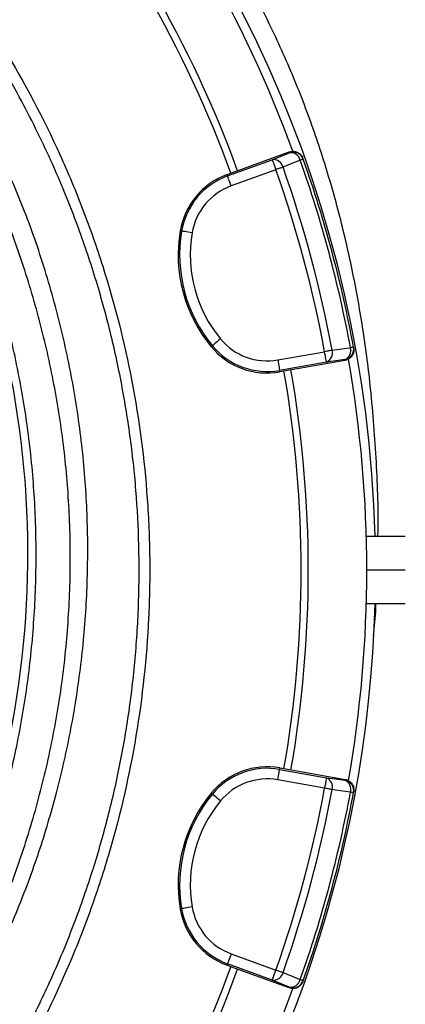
# Model space of a CAD drawing. Header units: millimetres. Extents: x 2494 to 4506, y 2243 to 4423.
# Tile 14 of 16: x 3961 to 4178, y 3249 to 3803. Entities that reach past the tile are written whole.
import ezdxf

# ---------------------------------------------------------------- set-up
doc = ezdxf.new("R2010")
doc.units = ezdxf.units.MM
doc.header["$LTSCALE"] = 2

msp = doc.modelspace()

# ---------------------------------------------------------------- linework, layer by layer
at = {"color": 7, "linetype": 'Continuous', "lineweight": 25}
for p, q in [((4078, 3715.4), (4103.25, 3724.58)), ((4079.94, 3717), (4112.82, 3728.97)), ((4112.98, 3728.52), (4112.82, 3728.97)), ((4120.68, 3724.89), (4120.52, 3725.34)), ((4105.3, 3718.95), (4080.05, 3709.76)), ((4077.71, 3716.19), (4079.94, 3717)), ((4077.71, 3716.19), (4078, 3715.4)), ((4051.29, 3684.5), (4052.12, 3684.36)), ((4068.79, 3619.2), (4069.44, 3619.73)), ((4149.16, 3618.45), (4149.08, 3618.92)), ((4106.33, 3611.7), (4132.78, 3616.37)), ((4133.83, 3610.46), (4107.37, 3605.8)), ((4144.3, 3611.45), (4109.85, 3605.38)), ((4144.3, 3611.45), (4144.22, 3611.92)), ((4107.52, 3604.96), (4107.37, 3605.8)), ((4109.85, 3605.38), (4107.52, 3604.96)), ((4156.3, 3512.36), (4178.29, 3512.36)), ((4156.56, 3493.36), (4178.29, 3493.36)), ((4156.3, 3474.36), (4178.29, 3474.36)), ((4107.52, 3381.76), (4107.37, 3380.93)), ((4107.37, 3380.93), (4133.83, 3376.26)), ((4107.52, 3381.76), (4109.85, 3381.35)), ((4109.85, 3381.35), (4144.3, 3375.28)), ((4132.78, 3370.36), (4106.33, 3375.02)), ((4144.22, 3374.8), (4144.3, 3375.28)), ((4068.79, 3367.53), (4069.44, 3366.99)), ((4149.08, 3367.81), (4149.16, 3368.28)), ((4051.29, 3302.23), (4052.12, 3302.37)), ((4080.05, 3276.96), (4105.3, 3267.78)), ((4077.71, 3270.53), (4078, 3271.33)), ((4079.94, 3269.72), (4077.71, 3270.53)), ((4103.25, 3262.14), (4078, 3271.33)), ((4112.82, 3257.76), (4079.94, 3269.72)), ((4112.82, 3257.76), (4112.98, 3258.21)), ((4120.52, 3261.39), (4120.68, 3261.84))]:
    msp.add_line(p, q, dxfattribs=at)
at = {"color": 7, "linetype": 'Continuous', "lineweight": 25, "flags": 128}
for points in [[(4103.25, 3724.58), (4108.22, 3726.59), (4112.98, 3728.52)], [(4103.25, 3724.58), (4103.3, 3724.44), (4103.42, 3724.1), (4103.62, 3723.57), (4103.87, 3722.87), (4104.18, 3722.02), (4104.53, 3721.06), (4104.91, 3720.03), (4105.3, 3718.95)], [(4119.03, 3724.3), (4111.16, 3721.12), (4109.3, 3720.37)], [(4120.68, 3724.89), (4120.65, 3724.88), (4120.57, 3724.85), (4120.44, 3724.8), (4120.25, 3724.74), (4120.01, 3724.65), (4119.73, 3724.55), (4119.4, 3724.43), (4119.03, 3724.3)], [(4109.3, 3720.37), (4108.88, 3720.22), (4108.44, 3720.06), (4107.96, 3719.89), (4107.46, 3719.72), (4106.94, 3719.53), (4106.4, 3719.34), (4105.85, 3719.15), (4105.3, 3718.95)], [(4080.05, 3709.76), (4079.66, 3710.84), (4079.29, 3711.87), (4078.94, 3712.83), (4078.63, 3713.68), (4078.37, 3714.38), (4078.18, 3714.91), (4078.06, 3715.26), (4078, 3715.4)], [(4058.03, 3683.35), (4056.9, 3683.55), (4055.82, 3683.73), (4054.81, 3683.9), (4053.92, 3684.05), (4053.19, 3684.18), (4052.63, 3684.27), (4052.27, 3684.33), (4052.12, 3684.36)], [(4074.05, 3623.56), (4073.17, 3622.83), (4072.32, 3622.13), (4071.54, 3621.48), (4070.84, 3620.9), (4070.27, 3620.42), (4069.83, 3620.06), (4069.55, 3619.83), (4069.44, 3619.73)], [(4136.96, 3617.14), (4145.36, 3618.32), (4147.35, 3618.6)], [(4149.08, 3618.92), (4149.05, 3618.91), (4148.96, 3618.9), (4148.82, 3618.87), (4148.63, 3618.83), (4148.38, 3618.79), (4148.08, 3618.73), (4147.74, 3618.67), (4147.35, 3618.6)], [(4136.96, 3617.14), (4136.53, 3617.06), (4136.06, 3616.97), (4135.57, 3616.88), (4135.04, 3616.78), (4134.5, 3616.68), (4133.94, 3616.58), (4133.36, 3616.47), (4132.78, 3616.37)], [(4133.83, 3610.46), (4133.8, 3610.61), (4133.74, 3610.97), (4133.64, 3611.53), (4133.51, 3612.26), (4133.35, 3613.15), (4133.17, 3614.15), (4132.98, 3615.24), (4132.78, 3616.37)], [(4106.33, 3611.7), (4106.53, 3610.57), (4106.72, 3609.49), (4106.9, 3608.48), (4107.05, 3607.6), (4107.18, 3606.86), (4107.28, 3606.3), (4107.34, 3605.94), (4107.37, 3605.8)], [(4144.22, 3611.92), (4139.13, 3611.21), (4133.83, 3610.46)], [(4106.33, 3375.02), (4106.53, 3376.15), (4106.72, 3377.24), (4106.9, 3378.24), (4107.05, 3379.13), (4107.18, 3379.86), (4107.28, 3380.42), (4107.34, 3380.78), (4107.37, 3380.93)], [(4133.83, 3376.26), (4133.8, 3376.12), (4133.74, 3375.76), (4133.64, 3375.2), (4133.51, 3374.46), (4133.35, 3373.58), (4133.17, 3372.57), (4132.98, 3371.49), (4132.78, 3370.36)], [(4133.83, 3376.26), (4139.13, 3375.52), (4144.22, 3374.8)], [(4136.96, 3369.59), (4136.53, 3369.67), (4136.06, 3369.75), (4135.57, 3369.84), (4135.04, 3369.94), (4134.5, 3370.04), (4133.94, 3370.15), (4133.36, 3370.25), (4132.78, 3370.36)], [(4147.35, 3368.13), (4138.94, 3369.31), (4136.96, 3369.59)], [(4074.05, 3363.16), (4073.17, 3363.9), (4072.32, 3364.6), (4071.54, 3365.25), (4070.84, 3365.82), (4070.27, 3366.3), (4069.83, 3366.66), (4069.55, 3366.9), (4069.44, 3366.99)], [(4149.08, 3367.81), (4149.05, 3367.82), (4148.96, 3367.83), (4148.82, 3367.86), (4148.63, 3367.89), (4148.38, 3367.94), (4148.08, 3367.99), (4147.74, 3368.06), (4147.35, 3368.13)], [(4058.03, 3303.37), (4056.9, 3303.18), (4055.82, 3303), (4054.81, 3302.82), (4053.92, 3302.67), (4053.19, 3302.55), (4052.63, 3302.45), (4052.27, 3302.39), (4052.12, 3302.37)], [(4080.05, 3276.96), (4079.66, 3275.89), (4079.29, 3274.85), (4078.94, 3273.89), (4078.63, 3273.05), (4078.37, 3272.35), (4078.18, 3271.81), (4078.06, 3271.47), (4078, 3271.33)], [(4103.25, 3262.14), (4103.3, 3262.28), (4103.42, 3262.63), (4103.62, 3263.16), (4103.87, 3263.86), (4104.18, 3264.71), (4104.53, 3265.66), (4104.91, 3266.7), (4105.3, 3267.78)], [(4109.3, 3266.36), (4108.88, 3266.51), (4108.44, 3266.66), (4107.96, 3266.83), (4107.46, 3267.01), (4106.94, 3267.19), (4106.4, 3267.39), (4105.85, 3267.58), (4105.3, 3267.78)], [(4109.3, 3266.36), (4117.17, 3263.18), (4119.03, 3262.43)], [(4112.98, 3258.21), (4108.22, 3260.13), (4103.25, 3262.14)], [(4120.68, 3261.84), (4120.65, 3261.85), (4120.57, 3261.88), (4120.44, 3261.92), (4120.25, 3261.99), (4120.01, 3262.07), (4119.73, 3262.18), (4119.4, 3262.29), (4119.03, 3262.43)]]:
    msp.add_lwpolyline(points, dxfattribs=at)
at = {"color": 7, "linetype": 'Continuous', "lineweight": 25}
for centre, radius, start, end in [((3468.56, 3493.36), 693, 1.57108, 178.42892), ((3468.56, 3493.36), 688, 20.06256, 39.93797), ((3468.56, 3493.36), 655, 20.09164, 39.90836), ((3468.56, 3493.36), 651, 20.0922, 39.9078), ((4103.91, 3719.09), 5.53, 13.3363, 96.8973), ((4115.03, 3722.88), 6, 19.5642, 110.0172), ((4113.64, 3723.02), 5.53, 13.3561, 96.9028), ((3468.56, 3493.36), 690.24, 10.45336, 19.54664), ((3468.56, 3493.36), 692, 10.45336, 19.54664), ((3468.56, 3493.36), 675.51, 10.49145, 19.50855), ((3468.56, 3493.36), 679.76, 10.49145, 19.50855), ((4091.75, 3677.62), 41.05, 110, 170.3486), ((4091.75, 3677.62), 40.2, 110, 170.3486), ((3439.41, 3502.56), 526, 277.6513, 23.3134), ((4091.75, 3677.62), 34.21, 110, 170.3486), ((4131.19, 3670.91), 81.05, 170.3486, 219.6514), ((4131.19, 3670.91), 80.2, 170.3486, 219.6514), ((4131.19, 3670.91), 74.21, 170.3486, 219.6514), ((4100.39, 3645.39), 41.05, 219.6514, 280), ((4100.39, 3645.39), 40.2, 219.6514, 280), ((4100.39, 3645.39), 34.21, 219.6514, 280), ((4143.18, 3617.83), 6, 279.983, 10.4358), ((4142.05, 3617.01), 5.53, 293.0968, 16.6446), ((4131.65, 3615.55), 5.53, 293.1025, 16.6638), ((3468.56, 3493.36), 688, 350.05943, 9.93659), ((3468.56, 3493.36), 651, 350.0922, 9.9078), ((3468.56, 3493.36), 655, 350.09164, 9.90836), ((3468.56, 3493.36), 693, 287.0674, 358.42892), ((4100.39, 3341.34), 41.05, 80, 140.3486), ((4100.39, 3341.34), 40.2, 80, 140.3486), ((4100.39, 3341.34), 34.21, 80, 140.3486), ((4131.65, 3371.17), 5.53, 343.3362, 66.8975), ((4142.05, 3369.71), 5.53, 343.3554, 66.9032), ((4143.18, 3368.9), 6, 349.5642, 80.017), ((3468.56, 3493.36), 675.51, 340.49145, 349.50855), ((3468.56, 3493.36), 679.76, 340.49145, 349.50855), ((4131.19, 3315.81), 81.05, 140.3486, 189.6514), ((4131.19, 3315.81), 80.2, 140.3486, 189.6514), ((4131.19, 3315.81), 74.21, 140.3486, 189.6514), ((3468.56, 3493.36), 690.24, 340.45336, 349.54664), ((3468.56, 3493.36), 692, 340.45336, 349.54664), ((4091.75, 3309.11), 41.05, 189.6514, 250), ((4091.75, 3309.11), 40.2, 189.6514, 250), ((4091.75, 3309.11), 34.21, 189.6514, 250), ((3468.56, 3493.36), 651, 320.0922, 339.9078), ((3468.56, 3493.36), 655, 320.09164, 339.90836), ((4103.91, 3267.64), 5.53, 263.1027, 346.6637), ((4113.64, 3263.7), 5.53, 263.0972, 346.6439), ((4115.03, 3263.85), 6, 249.9828, 340.4358), ((3468.56, 3493.36), 688, 320.06121, 339.93938)]:
    msp.add_arc(centre, radius, start, end, dxfattribs=at)
at = {"color": 8, "linetype": 'Continuous', "lineweight": 25}
for points, knots in [([(4162.86, 3512.36), (4162.87, 3512.45), (4163.28, 3526.33), (4162.15, 3554.11), (4159.38, 3592.62), (4154.75, 3628.13), (4148.99, 3660.55), (4141.59, 3692.7), (4132.49, 3724.46), (4121.63, 3755.72), (4108.9, 3786.32), (4094.4, 3816.25), (4083.1, 3835.34), (4077.44, 3844.9)], [0, 0, 0, 0, 0.00079, 0.11975, 0.239454, 0.33388, 0.42854, 0.523382, 0.618359, 0.713453, 0.808693, 0.904162, 1, 1, 1, 1]), ([(4160.38, 3456.2), (4160.92, 3461.34), (4161.56, 3467.38), (4161.71, 3473.45), (4161.74, 3474.36)], [0, 0, 0, 0, 0.850324, 1, 1, 1, 1])]:
    msp.add_open_spline(points, degree=3, knots=knots, dxfattribs=at)
at = {"color": 7, "linetype": 'Continuous', "lineweight": 25}
for points, knots in [([(3951.91, 3787.05), (3963.62, 3767.77), (3974.11, 3747.9), (3988.06, 3717.21), (3992.41, 3706.84), (3998.48, 3691.05), (4000.42, 3685.76), (4004.14, 3675.16), (4005.91, 3669.85), (4014.38, 3643.18), (4019.84, 3621.6), (4028.21, 3577.92), (4031.11, 3555.83), (4033.1, 3527.89), (4033.41, 3522.29), (4033.88, 3511.05), (4034.03, 3505.4), (4034.22, 3488.53), (4034.01, 3477.32), (4032.4, 3443.85), (4030.01, 3421.73), (4022.66, 3377.86), (4017.69, 3356.11), (4009.81, 3329.17), (4008.15, 3323.79), (4004.67, 3313.06), (4002.85, 3307.74), (3997.18, 3291.89), (3993.09, 3281.48), (3979.97, 3250.7), (3970.05, 3230.8), (3947.9, 3192.19), (3935.67, 3173.5), (3918.87, 3150.91), (3915.44, 3146.43), (3908.45, 3137.6), (3904.9, 3133.24), (3894.06, 3120.34), (3886.59, 3111.97), (3871.16, 3095.68), (3863.21, 3087.77), (3850.9, 3076.24), (3846.74, 3072.45), (3838.3, 3065), (3834.01, 3061.33), (3812.39, 3043.36), (3794.4, 3030.13), (3757.05, 3005.94), (3737.7, 2994.96), (3707.66, 2980.18), (3697.47, 2975.54), (3681.93, 2969.02), (3676.7, 2966.91), (3666.17, 2962.86), (3655.6, 2958.97), (3644.91, 2955.39), (3634.16, 2951.98), (3628.76, 2950.35), (3612.5, 2945.71), (3601.57, 2942.94), (3590.56, 2940.5)], [0, 0, 0, 0, 0.0625, 0.0625, 0.09375, 0.09375, 0.109375, 0.109375, 0.125, 0.125, 0.1875, 0.1875, 0.25, 0.25, 0.265625, 0.265625, 0.28125, 0.28125, 0.3125, 0.3125, 0.375, 0.375, 0.4375, 0.4375, 0.453125, 0.453125, 0.46875, 0.46875, 0.5, 0.5, 0.5625, 0.5625, 0.625, 0.625, 0.640625, 0.640625, 0.65625, 0.65625, 0.6875, 0.6875, 0.71875, 0.71875, 0.734375, 0.734375, 0.75, 0.75, 0.8125, 0.8125, 0.875, 0.875, 0.90625, 0.90625, 0.921875, 0.921875, 0.9375, 0.953125, 0.953125, 0.96875, 0.96875, 1, 1, 1, 1]), ([(3721.84, 2994.09), (3724.35, 2995.31), (3736.14, 3001.05), (3756.68, 3012.97), (3783.32, 3029.9), (3809.13, 3048.61), (3833.15, 3068.15), (3855.38, 3088.35), (3875.96, 3109.1), (3895.5, 3130.98), (3914.28, 3154.36), (3932.08, 3179.17), (3948.78, 3205.39), (3964.16, 3232.76), (3978.1, 3261.22), (3990.51, 3290.7), (4001.13, 3320.56), (4009.95, 3350.68), (4017.03, 3380.95), (4022.48, 3411.86), (4026.2, 3443.33), (4028.15, 3475.27), (4028.28, 3506.95), (4026.62, 3538.28), (4023.27, 3569.16), (4018.17, 3600.1), (4011.26, 3631), (4002.52, 3661.75), (3993.35, 3688.18), (3984.46, 3710.42), (3976.38, 3728.72), (3967.62, 3746.73), (3957.87, 3765.23), (3950.63, 3777.46), (3946.79, 3783.94)], [0, 0, 0, 0, 0.009081, 0.042659, 0.077208, 0.111785, 0.146335, 0.17791, 0.209485, 0.241408, 0.27333, 0.307026, 0.340748, 0.374444, 0.409119, 0.443823, 0.478498, 0.512194, 0.545916, 0.579611, 0.614288, 0.648992, 0.683669, 0.717337, 0.751031, 0.784699, 0.819347, 0.854024, 0.888673, 0.910324, 0.931976, 0.953739, 0.975501, 1, 1, 1, 1]), ([(3745.41, 3049.79), (3753.95, 3055.15), (3771.01, 3065.86), (3796.46, 3084.57), (3821.83, 3105.63), (3846.73, 3129.33), (3870.02, 3154.55), (3891.55, 3181.15), (3911.42, 3209.25), (3929.49, 3238.83), (3945.72, 3269.79), (3959.9, 3301.71), (3971.98, 3334.39), (3982.1, 3368.36), (3990.05, 3403.57), (3995.68, 3439.94), (3998.85, 3476.62), (3999.5, 3513.39), (3997.62, 3550.26), (3993.07, 3587.12), (3985.9, 3623.85), (3976.12, 3660.05), (3964.66, 3693.97), (3955.28, 3715.3), (3950.95, 3725.16)], [0, 0, 0, 0, 0.038473, 0.076945, 0.120869, 0.164933, 0.20905, 0.253124, 0.297055, 0.342211, 0.387503, 0.432846, 0.478147, 0.523311, 0.571153, 0.619154, 0.667207, 0.715204, 0.763043, 0.811658, 0.86044, 0.90928, 0.958066, 1, 1, 1, 1]), ([(4112.82, 3728.97), (4113.47, 3729.14), (4114.79, 3729.47), (4116.83, 3729.11), (4118.62, 3728.15), (4119.89, 3726.8), (4120.34, 3725.76), (4120.52, 3725.34)], [0, 0, 0, 0, 0.213554, 0.427098, 0.640706, 0.854434, 1, 1, 1, 1]), ([(3795.52, 3090.93), (3804.91, 3099.08), (3823.69, 3115.39), (3849.61, 3142.12), (3873.73, 3170.34), (3895.78, 3200.12), (3915.71, 3231.25), (3933.41, 3263.61), (3948.81, 3297.06), (3961.83, 3331.43), (3972.42, 3366.58), (3980.52, 3402.34), (3986.11, 3438.54), (3989.15, 3475.03), (3989.63, 3511.63), (3987.55, 3548.18), (3982.91, 3584.5), (3975.76, 3620.45), (3966.05, 3655.83), (3954.67, 3688.96), (3945.38, 3709.8), (3941.09, 3719.43)], [0, 0, 0, 0, 0.053024, 0.106046, 0.15907, 0.212092, 0.265116, 0.318138, 0.371161, 0.424184, 0.477207, 0.530229, 0.583253, 0.636275, 0.689299, 0.742321, 0.795345, 0.848367, 0.901391, 0.954413, 1, 1, 1, 1]), ([(3705.26, 3030.91), (3707.63, 3033.07), (3712.38, 3037.41), (3724.32, 3046.85), (3740.65, 3059.58), (3761.24, 3075.81), (3782.73, 3093.88), (3804.63, 3114.31), (3826.78, 3137.15), (3847.69, 3161.17), (3867.2, 3186.29), (3885.33, 3212.65), (3901.9, 3240.28), (3916.91, 3269.1), (3930.19, 3298.81), (3941.66, 3329.27), (3951.28, 3360.3), (3959.25, 3393), (3965.26, 3427.39), (3969.05, 3463.38), (3970.42, 3499.58), (3969.36, 3535.76), (3965.86, 3571.64), (3959.88, 3607.09), (3951.59, 3642.05), (3940.74, 3676.3), (3932.24, 3699.85), (3926.73, 3711.61), (3926.3, 3712.53)], [0, 0, 0, 0, 0.012652, 0.025321, 0.058969, 0.09264, 0.126298, 0.167026, 0.207849, 0.248693, 0.289493, 0.330201, 0.371721, 0.413392, 0.455141, 0.496888, 0.538556, 0.580073, 0.626334, 0.672756, 0.719232, 0.765654, 0.811915, 0.857828, 0.903899, 0.950023, 0.996093, 1, 1, 1, 1]), ([(4149.16, 3618.45), (4149.24, 3618.06), (4149.27, 3617.66), (4149.26, 3616.88), (4149.21, 3616.48), (4149.04, 3615.71), (4148.92, 3615.34), (4148.61, 3614.61), (4148.42, 3614.26), (4147.97, 3613.62), (4147.71, 3613.32), (4147.14, 3612.77), (4146.83, 3612.52), (4146.17, 3612.1), (4145.82, 3611.92), (4145.08, 3611.63), (4144.7, 3611.52), (4144.3, 3611.45)], [0, 0, 0, 0, 0.125, 0.125, 0.25, 0.25, 0.375, 0.375, 0.5, 0.5, 0.625, 0.625, 0.75, 0.75, 0.875, 0.875, 1, 1, 1, 1]), ([(4144.3, 3375.28), (4144.7, 3375.21), (4145.08, 3375.1), (4145.81, 3374.81), (4146.16, 3374.63), (4146.83, 3374.21), (4147.14, 3373.96), (4147.71, 3373.42), (4147.97, 3373.11), (4148.41, 3372.47), (4148.61, 3372.12), (4148.92, 3371.4), (4149.04, 3371.02), (4149.21, 3370.25), (4149.26, 3369.86), (4149.27, 3369.06), (4149.24, 3368.67), (4149.16, 3368.28)], [0, 0, 0, 0, 0.125, 0.125, 0.25, 0.25, 0.375, 0.375, 0.5, 0.5, 0.625, 0.625, 0.75, 0.75, 0.875, 0.875, 1, 1, 1, 1]), ([(4120.52, 3261.39), (4120.23, 3260.78), (4119.66, 3259.55), (4118.08, 3258.2), (4116.19, 3257.43), (4114.34, 3257.32), (4113.26, 3257.63), (4112.82, 3257.76)], [0, 0, 0, 0, 0.213873, 0.427754, 0.641574, 0.855265, 1, 1, 1, 1])]:
    msp.add_open_spline(points, degree=3, knots=knots, dxfattribs=at)

doc.saveas('drawing.dxf')
